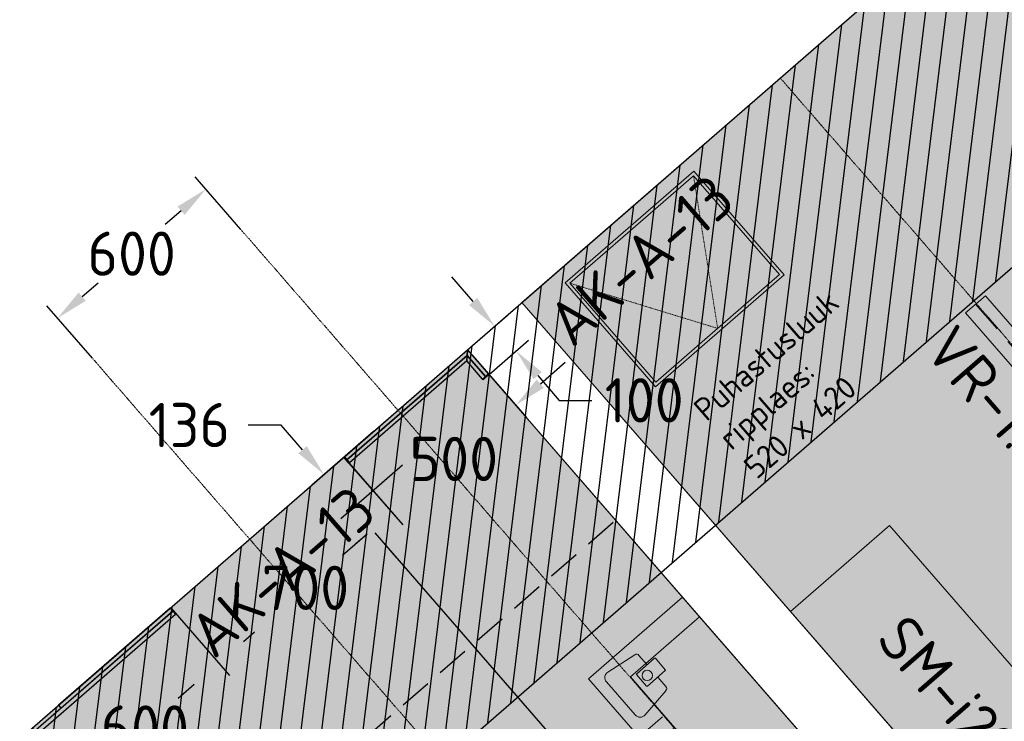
# Model space of a CAD drawing. Header units: millimetres. Extents: x 130528 to 177851, y 51760 to 113805.
# Tile 48 of 88: x 141313 to 144319, y 92240 to 94383. Entities that reach past the tile are written whole.
import ezdxf

# ---------------------------------------------------------------- set-up
doc = ezdxf.new("R2010")
doc.units = ezdxf.units.MM
for name, pattern in [('Center', [4, 2.5, -0.5, 0.5, -0.5]), ('Hidden', [4, 2, -2]), ('Hidden 100.00_ 50.00', [150, 100, -50])]:
    doc.linetypes.add(name, pattern=pattern)
doc.layers.get('0').update_dxf_attribs({"true_color": 0x000000})
for name, color, linetype, true_color in [('_SA-KUJA', 1, 'Continuous', 0xff0000), ('_SA-KUJA_hatch', 7, 'Continuous', 0xffd9d9), ('_SA-SISUSTUS_abi', 7, 'Continuous', 0x7f4f3f)]:
    doc.layers.add(name, color=color, linetype=linetype, true_color=true_color)
for name, color, linetype, lineweight, true_color in [('_SA-LAGI', 7, 'Continuous', 9, 0x5b5b5b), ('_SA-LAGI_eriosade seadmed', 7, 'Continuous', 5, 0x9900cc), ('_SA-LAGI_hatch', 7, 'Continuous', 5, 0x787878), ('_SA-PORAND', 7, 'Continuous', 9, 0x5b5b5b), ('_SA-PORAND_hatch', 254, 'Continuous', 9, 0xbebebe), ('_SA-SEIN', 250, 'Continuous', 30, 0x333333), ('_SA-SEIN_dim', 1, 'Continuous', 13, 0xff0000), ('_SA-SISUSTUS_kohtkindel', 7, 'Continuous', 15, 0x7f4f3f), ('_SA-SISUSTUS_lahtine', 7, 'Continuous', 18, 0x7f4f3f), ('_SA-SISUSTUS_seadmed', 7, 'Continuous', 13, 0x9900cc), ('_SA-SISUSTUS_tekst', 7, 'Continuous', 0, 0x7f4f3f), ('_SA-VALGUSTUS', 20, 'Continuous', 13, 0xff3f00), ('_SA-VALGUSTUS_abi', 7, 'Center', 0, 0xff9f7f), ('_SA-VALGUSTUS_DIM', 240, 'Continuous', 13, 0xff003f)]:
    doc.layers.add(name, color=color, linetype=linetype, lineweight=lineweight, true_color=true_color)
doc.styles.add('DIN Pro Light-Light', font='txt')
doc.styles.add('DIN Pro Medium-Medium', font='txt')
doc.dimstyles.new('INP_100_DIM', dxfattribs={"dimtxt": 135, "dimasz": 100, "dimexe": 50, "dimexo": 0.5, "dimgap": 20, "dimtad": 0, "dimtih": 1, "dimtoh": 1, "dimdec": 0, "dimzin": 1, "dimdsep": 46, "dimtxsty": 'DIN Pro Light-Light', "dimcen": 2.5, "dimadec": 1, "dimazin": 1, "dimtfac": 1, "dimtdec": 4, "dimtix": 1, "dimtofl": 0, "dimtmove": 1, "dimatfit": 3, "dimfxl": 1, "dimtolj": 1, "dimtzin": 1, "dimarcsym": 0})

# ---------------------------------------------------------------- blocks, each defined once
blk = doc.blocks.new('Puhastusluuk ripplaes 520 x 420')
at = {"layer": '_SA-LAGI_eriosade seadmed'}
for points in [[(-471.8, 146.4), (-79.3, 487.6), (196.2, 170.6), (-196.2, -170.6)], [(-457.7, 145.4), (-80.3, 473.4), (182.1, 171.6), (-195.2, -156.5)]]:
    blk.add_lwpolyline(points, close=True, dxfattribs=at)
at = {"layer": '_SA-LAGI_eriosade seadmed', "linetype": 'Hidden'}
blk.add_lwpolyline([(-457.7, 145.4), (-6.6, 7.5), (-80.3, 473.4)], dxfattribs=at)
blk = doc.blocks.new('VR-1.2')
at = {"color": 0, "linetype": 'Hidden 100.00_ 50.00', "lineweight": -2}
blk.add_line((41, -26.6), (777.1, -873.4), dxfattribs=at)
at = {"color": 0, "lineweight": -2}
blk.add_lwpolyline([(71.2, -0.4), (10.8, -52.8), (746.9, -899.6), (807.3, -847.1)], close=True, dxfattribs=at)
at = {"color": 0, "lineweight": -2, "extrusion": (0, 0, -1), "insert": (101.8, 26.6), "char_height": 135, "width": 1378.033, "attachment_point": 1, "text_direction": (0.656059, -0.75471, 0), "style": 'DIN Pro Medium-Medium'}
blk.add_mtext('VR-1.2', dxfattribs=at)
blk = doc.blocks.new('*D48')
at = {"layer": '_SA-VALGUSTUS_DIM', "color": 0, "lineweight": -2}
for p, q in [((141987.9, 93742.4), (141848.6, 93902.7)), ((141805.9, 93799.4), (141756.9, 93756.8)), ((141504, 93537), (141553.1, 93579.6)), ((141535.1, 93348.8), (141395.8, 93509.1))]:
    blk.add_line(p, q, dxfattribs=at)
at = {"layer": '_SA-VALGUSTUS_DIM', "color": 0}
for points in [[(141816.9, 93786.8), (141795, 93812), (141881.4, 93865)], [(141493.1, 93549.6), (141515, 93524.4), (141428.6, 93471.4)]]:
    blk.add_solid(points, dxfattribs=at)
at = {"layer": 'Defpoints', "color": 0}
for p in [(141881.4, 93865), (141988.3, 93742.1), (141535.4, 93348.4)]:
    blk.add_point(p, dxfattribs=at)
at = {"layer": '_SA-VALGUSTUS_DIM', "color": 0, "insert": (141655, 93668.2), "char_height": 135, "attachment_point": 5, "style": 'DIN Pro Light-Light'}
blk.add_mtext('\\A1;600', dxfattribs=at)
blk = doc.blocks.new('*D52')
at = {"layer": '_SA-VALGUSTUS_DIM', "color": 0, "lineweight": -2}
for p, q in [((142111.1, 93145), (142011.1, 93145)), ((142176.7, 93069.6), (142111.1, 93145)), ((142392.9, 93125), (142204.6, 92961.3)), ((142482.1, 93022.3), (142293.8, 92858.7)), ((142397.1, 92816), (142462.7, 92740.5))]:
    blk.add_line(p, q, dxfattribs=at)
at = {"layer": '_SA-VALGUSTUS_DIM', "color": 0}
for points in [[(142164.1, 93058.6), (142189.3, 93080.5), (142242.3, 92994.1)], [(142409.7, 92826.9), (142384.5, 92805.1), (142331.5, 92891.5)]]:
    blk.add_solid(points, dxfattribs=at)
at = {"layer": 'Defpoints', "color": 0}
for p in [(142393.2, 93125.3), (142482.5, 93022.7), (142242.3, 92994.1)]:
    blk.add_point(p, dxfattribs=at)
at = {"layer": '_SA-VALGUSTUS_DIM', "color": 0, "insert": (141831, 93145), "char_height": 135, "attachment_point": 5, "style": 'DIN Pro Light-Light'}
blk.add_mtext('\\A1;136', dxfattribs=at)
blk = doc.blocks.new('*D53')
at = {"layer": '_SA-VALGUSTUS_DIM', "color": 0, "lineweight": -2}
for p, q in [((142482.1, 93022.3), (142293.8, 92858.7)), ((142397.1, 92816), (143361.7, 91706.3)), ((144560.8, 90327), (143596.2, 91436.6)), ((144777, 90382.4), (144588.7, 90218.7))]:
    blk.add_line(p, q, dxfattribs=at)
at = {"layer": '_SA-VALGUSTUS_DIM', "color": 0}
for points in [[(142409.7, 92826.9), (142384.5, 92805.1), (142331.5, 92891.5)], [(144548.2, 90316), (144573.4, 90337.9), (144626.4, 90251.5)]]:
    blk.add_solid(points, dxfattribs=at)
at = {"layer": 'Defpoints', "color": 0}
for p in [(142482.5, 93022.7), (144777.4, 90382.7), (144626.4, 90251.5)]:
    blk.add_point(p, dxfattribs=at)
at = {"layer": '_SA-VALGUSTUS_DIM', "color": 0, "insert": (143479, 91571.5), "char_height": 135, "attachment_point": 5, "style": 'DIN Pro Light-Light'}
blk.add_mtext('\\A1;3498', dxfattribs=at)
blk = doc.blocks.new('*D116')
at = {"layer": '_SA-SEIN_dim', "color": 0, "lineweight": -2}
for p, q in [((141774.7, 92587), (141954.1, 92380.6)), ((141845.9, 92352.7), (141796.8, 92310.1)), ((141337.6, 92175.2), (141501.3, 91986.9)), ((141544, 92090.3), (141593, 92132.9))]:
    blk.add_line(p, q, dxfattribs=at)
at = {"layer": '_SA-SEIN_dim', "color": 0}
for points in [[(141856.8, 92340.1), (141834.9, 92365.3), (141921.3, 92418.3)], [(141533, 92102.8), (141554.9, 92077.7), (141468.5, 92024.7)]]:
    blk.add_solid(points, dxfattribs=at)
at = {"layer": 'Defpoints', "color": 0}
for p in [(141774.4, 92587.3), (141337.3, 92175.6), (141468.5, 92024.7)]:
    blk.add_point(p, dxfattribs=at)
at = {"layer": '_SA-SEIN_dim', "color": 0, "insert": (141694.9, 92221.5), "char_height": 135, "attachment_point": 5, "style": 'DIN Pro Light-Light'}
blk.add_mtext('\\A1;600', dxfattribs=at)
blk = doc.blocks.new('*D117')
at = {"layer": '_SA-SEIN_dim', "color": 0, "lineweight": -2}
for p, q in [((142303, 93046.2), (142482.4, 92839.8)), ((142374.2, 92811.9), (142340.6, 92782.8)), ((141774.7, 92587), (141954.1, 92380.6)), ((141996.8, 92483.9), (142030.3, 92513.1))]:
    blk.add_line(p, q, dxfattribs=at)
at = {"layer": '_SA-SEIN_dim', "color": 0}
for points in [[(142385.1, 92799.3), (142363.2, 92824.5), (142449.6, 92877.5)], [(141985.9, 92496.5), (142007.7, 92471.3), (141921.3, 92418.3)]]:
    blk.add_solid(points, dxfattribs=at)
at = {"layer": 'Defpoints', "color": 0}
for p in [(142302.7, 93046.6), (141774.4, 92587.3), (141921.3, 92418.3)]:
    blk.add_point(p, dxfattribs=at)
at = {"layer": '_SA-SEIN_dim', "color": 0, "insert": (142185.5, 92647.9), "char_height": 135, "attachment_point": 5, "style": 'DIN Pro Light-Light'}
blk.add_mtext('\\A1;700', dxfattribs=at)
blk = doc.blocks.new('*D118')
at = {"layer": '_SA-SEIN_dim', "color": 0, "lineweight": -2}
for p, q in [((142697.4, 93522.2), (142631.8, 93597.7)), ((142680.4, 93374.9), (142800.8, 93479.6)), ((142746, 93299.5), (142866.4, 93404.1)), ((142894.3, 93295.8), (142959.9, 93220.4)), ((142959.9, 93220.4), (143059.9, 93220.4))]:
    blk.add_line(p, q, dxfattribs=at)
at = {"layer": '_SA-SEIN_dim', "color": 0}
for points in [[(142684.9, 93511.3), (142710, 93533.2), (142763, 93446.8)], [(142906.8, 93306.8), (142881.7, 93284.9), (142828.6, 93371.3)]]:
    blk.add_solid(points, dxfattribs=at)
at = {"layer": 'Defpoints', "color": 0}
for p in [(142680, 93374.6), (142828.6, 93371.3), (142745.6, 93299.1)]:
    blk.add_point(p, dxfattribs=at)
at = {"layer": '_SA-SEIN_dim', "color": 0, "insert": (143219.4, 93220.4), "char_height": 135, "attachment_point": 5, "style": 'DIN Pro Light-Light'}
blk.add_mtext('\\A1;100', dxfattribs=at)
blk = doc.blocks.new('*D119')
at = {"layer": '_SA-SEIN_dim', "color": 0, "lineweight": -2}
for p, q in [((142696.1, 93356.1), (142859.8, 93167.8)), ((142902.5, 93271.2), (142977.9, 93336.8)), ((142318.7, 93028.1), (142482.4, 92839.8)), ((142374.2, 92811.9), (142298.7, 92746.3))]:
    blk.add_line(p, q, dxfattribs=at)
at = {"layer": '_SA-SEIN_dim', "color": 0}
for points in [[(142891.5, 93283.7), (142913.4, 93258.6), (142827, 93205.6)], [(142385.1, 92799.3), (142363.2, 92824.5), (142449.6, 92877.5)]]:
    blk.add_solid(points, dxfattribs=at)
at = {"layer": 'Defpoints', "color": 0}
for p in [(142695.8, 93356.5), (142827, 93205.6), (142318.4, 93028.5)]:
    blk.add_point(p, dxfattribs=at)
at = {"layer": '_SA-SEIN_dim', "color": 0, "insert": (142638.3, 93041.5), "char_height": 135, "attachment_point": 5, "style": 'DIN Pro Light-Light'}
blk.add_mtext('\\A1;500', dxfattribs=at)
blk = doc.blocks.new('SM-i22')
at = {"color": 0}
blk.add_lwpolyline([(-500, 0), (-500, -400), (500, -400), (500, 0)], close=True, dxfattribs=at)
at = {"color": 0, "linetype": 'ByBlock', "lineweight": -2, "insert": (0, -130.4), "char_height": 135, "width": 1440.951, "attachment_point": 2, "style": 'DIN Pro Medium-Medium'}
blk.add_mtext('SM-i22', dxfattribs=at)

msp = doc.modelspace()

# ---------------------------------------------------------------- hatches: boundary and pattern name
at = {"layer": '_SA-KUJA_hatch'}
h = msp.add_hatch(dxfattribs=at)
h.set_pattern_fill('Hatch1', color=256, scale=500, angle=83, style=0, pattern_type=2)
h.set_pattern_definition([(83, (2e-13, 0), (-62.034134, 7.616834), [])])
h.paths.add_polyline_path([(159736.5, 108201.5), (137661.2, 89011.8), (138251.6, 88332.6), (160326.9, 107522.3)], flags=0)
at = {"layer": '_SA-LAGI_hatch'}
h = msp.add_hatch(dxfattribs=at)
h.set_pattern_fill('Plus', color=256, scale=100, angle=41, style=0, pattern_type=2)
h.set_pattern_definition([(41, (-9.43, -8.2), (-65.605903, 75.47096), [25, -75]), (131, (8.2, -9.43), (-75.47096, -65.605903), [25, -75])])
h.paths.add_polyline_path([(146795.5, 88975.6), (148372.9, 90346.7), (144423.4, 94890.1), (142846.1, 93518.9), (145634.3, 90311.4), (145936.2, 90573.8), (146605.4, 89804), (146303.5, 89541.6)], flags=0)
h = msp.add_hatch(dxfattribs=at)
h.set_pattern_fill('Plus', color=256, scale=100, angle=41, style=0, pattern_type=2)
h.set_pattern_definition([(41, (-9.43, -8.2), (-65.605903, 75.47096), [25, -75]), (131, (8.2, -9.43), (-75.47096, -65.605903), [25, -75])])
h.paths.add_polyline_path([(137661.2, 89011.8), (141610.7, 84468.4), (146629.5, 88831.3), (142680, 93374.6)], flags=0)
h.paths.add_polyline_path([(139139.9, 88972.2), (141777.2, 85938.3), (145067.8, 88798.7), (142430.4, 91832.6)], flags=0)
at = {"layer": '_SA-PORAND_hatch', "true_color": 0xf1f1e1}
for points in [[(146795.5, 88975.6), (148372.9, 90346.7), (144423.4, 94890.1), (142846.1, 93518.9)], [(146795.5, 88975.6), (148372.9, 90346.7), (144423.4, 94890.1), (142846.1, 93518.9)], [(142680, 93374.6), (143388.6, 92559.5), (143177.2, 92375.8), (146418.2, 88647.6), (141617.9, 84474.7), (137668.4, 89018.1)]]:
    msp.add_hatch(color=7, dxfattribs=at).paths.add_polyline_path(points, flags=0)
at = {"layer": '_SA-PORAND_hatch', "true_color": 0xfffce7}
msp.add_hatch(color=7, dxfattribs=at).paths.add_polyline_path([(143177.2, 92375.8), (146418.2, 88647.6), (146629.5, 88831.3), (143388.6, 92559.5)], flags=0)

# ---------------------------------------------------------------- linework, layer by layer
at = {"layer": '_SA-KUJA'}
msp.add_lwpolyline([(159736.5, 108201.5), (137661.2, 89011.8), (138251.6, 88332.6), (160326.9, 107522.3)], close=True, dxfattribs=at)
at = {"layer": '_SA-LAGI'}
for points in [[(146795.5, 88975.6), (148372.9, 90346.7), (144423.4, 94890.1), (142846.1, 93518.9), (145634.3, 90311.4), (145936.2, 90573.8), (146605.4, 89804), (146303.5, 89541.6)], [(141610.7, 84468.4), (137661.2, 89011.8), (142680, 93374.6), (146629.5, 88831.3)]]:
    msp.add_lwpolyline(points, close=True, dxfattribs=at)
at = {"layer": '_SA-PORAND'}
for points in [[(146795.5, 88975.6), (148372.9, 90346.7), (144423.4, 94890.1), (142846.1, 93518.9)], [(142680, 93374.6), (143388.6, 92559.5), (143177.2, 92375.8), (146418.2, 88647.6), (141617.9, 84474.7), (137668.4, 89018.1)], [(143177.2, 92375.8), (146418.2, 88647.6), (146629.5, 88831.3), (143388.6, 92559.5)]]:
    msp.add_lwpolyline(points, close=True, dxfattribs=at)
at = {"layer": '_SA-SEIN'}
for points in [[(142304.2, 93047.9), (142680, 93374.6), (142678.8, 93357.7), (142312.1, 93038.8)], [(142312.1, 93038.8), (142678.8, 93357.7), (142677.7, 93340.8), (142319.9, 93029.8)], [(142735.3, 93292.8), (142726.2, 93284.9), (142677.7, 93340.8), (142678.8, 93357.7)], [(142744.3, 93300.7), (142735.3, 93292.8), (142678.8, 93357.7), (142680, 93374.6)], [(142744.3, 93300.7), (142745.6, 93299.1), (142727.5, 93283.4), (142726.2, 93284.9)], [(142302.7, 93046.6), (142304.2, 93047.9), (142319.9, 93029.8), (142318.4, 93028.5)], [(141330.9, 92186), (141338.8, 92176.9), (141788.6, 92567.9), (141780.7, 92577)], [(141772.9, 92586), (141431.4, 92289.2), (141439.2, 92280.1), (141780.7, 92577)], [(141774.4, 92587.3), (141772.9, 92586), (141788.6, 92567.9), (141790.1, 92569.2)]]:
    msp.add_lwpolyline(points, close=True, dxfattribs=at)
at = {"layer": '_SA-SISUSTUS_abi', "linetype": 'Hidden 100.00_ 50.00'}
msp.add_line((143125.2, 92847.3), (138068.6, 88451.7), dxfattribs=at)
at = {"layer": '_SA-SISUSTUS_kohtkindel'}
msp.add_lwpolyline([(143049.5, 92370.4), (146342.7, 88582), (146629.5, 88831.3), (143336.2, 92619.7)], close=True, dxfattribs=at)
at = {"layer": '_SA-SISUSTUS_kohtkindel', "linetype": 'Hidden 100.00_ 50.00'}
msp.add_lwpolyline([(144722.2, 90446.1), (144748.7, 90469.1), (144803.8, 90405.7), (144848.3, 90444.4), (143275.2, 92254), (143230.7, 92215.3), (143285.8, 92151.9), (143259.4, 92128.9)], close=True, dxfattribs=at)
at = {"layer": '_SA-SISUSTUS_seadmed'}
for p, q in [((143108.4, 92390.8), (143190.6, 92443.6)), ((143203.5, 92441.8), (143228.3, 92413.3)), ((143104.1, 92360.8), (143191.9, 92259.9)), ((143261.1, 92375.5), (143285.9, 92347)), ((143222.2, 92259.9), (143285.9, 92333.9))]:
    msp.add_line(p, q, dxfattribs=at)
msp.add_lwpolyline([(143283.7, 92395.1), (143229.3, 92347.9, -0.414214), (143226.5, 92348.1), (143196.3, 92382.8, -0.414214), (143196.5, 92385.6), (143250.9, 92432.9, -0.414214), (143253.7, 92432.7), (143283.9, 92398, -0.414214)], format="xyb", close=True, dxfattribs=at)
msp.add_circle((143228.9, 92380.6), 16, dxfattribs=at)
for centre, radius, start, end in [((143196, 92435.2), 10, 41, 122.7603), ((143119.2, 92374), 20, 122.7603, 221), ((143207, 92273), 20, 221, 319.2397)]:
    msp.add_arc(centre, radius, start, end, dxfattribs=at)
at = {"layer": '_SA-SISUSTUS_seadmed', "extrusion": (0, 0, -1)}
msp.add_arc((-143278.4, 92340.5), 10, 139, 220.7603, dxfattribs=at)
at = {"layer": '_SA-VALGUSTUS_abi'}
for p, q in [((143634.7, 94204.5), (147584.2, 89661.2)), ((147152.5, 87801.3), (141901.8, 93841.5)), ((146699.7, 87407.6), (141449, 93447.9))]:
    msp.add_line(p, q, dxfattribs=at)

# ---------------------------------------------------------------- block references
at = {"layer": '_SA-LAGI_eriosade seadmed'}
msp.add_blockref('Puhastusluuk ripplaes 520 x 420', (143450.3, 93432.6, 2700), dxfattribs=at)
at = {"layer": '_SA-SISUSTUS_lahtine', "rotation": 311.0000000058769}
msp.add_blockref('SM-i22', (144296.1, 92460.6), dxfattribs=at)
at = {"layer": '_SA-VALGUSTUS', "xscale": -1, "rotation": 82.01156032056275}
msp.add_blockref('VR-1.2', (144210.1, 93558), dxfattribs=at)

# ---------------------------------------------------------------- texts
at = {"layer": '_SA-LAGI_eriosade seadmed', "insert": (143363.8, 93205.8), "char_height": 70, "width": 1353.333, "attachment_point": 1, "rotation": 41, "style": 'DIN Pro Light-Light'}
msp.add_mtext('{\\fDIN Pro;Puhastusluuk }\\P{\\fDIN Pro;ripplaes:}\\P{\\fDIN Pro;520 x 420}\\P', dxfattribs=at)
at = {"layer": '_SA-SISUSTUS_tekst', "char_height": 135, "width": 1693.77, "attachment_point": 1, "rotation": 40.9865, "style": 'DIN Pro Medium-Medium'}
for insert in [(142911.5, 93480.4), (141817.2, 92529.1)]:
    msp.add_mtext('AK-A-13', dxfattribs=dict(at, insert=insert))

# ---------------------------------------------------------------- dimensions: what is measured, and where the dimension line sits
at = {"layer": '_SA-SEIN_dim'}
for base, p1, p2, angle, picture, middle in [((142828.6, 93371.3), (142680, 93374.6), (142745.6, 93299.1), 311, '*D118', (143219.4, 93220.4)), ((142827, 93205.6), (142318.4, 93028.5), (142695.8, 93356.5), 41, '*D119', (142638.3, 93041.5)), ((141921.3, 92418.3), (142302.7, 93046.6), (141774.4, 92587.3), 221, '*D117', (142185.5, 92647.9)), ((141468.5, 92024.7), (141774.4, 92587.3), (141337.3, 92175.6), 221, '*D116', (141694.9, 92221.5))]:
    dim = msp.add_linear_dim(base=base, p1=p1, p2=p2, angle=angle, dimstyle='INP_100_DIM', override={"dimtxt": 135, "dimasz": 100, "dimexe": 50, "dimexo": 0.5, "dimgap": 20, "dimdec": 0, "dimzin": 1, "dimtxsty": 'DIN Pro Light-Light', "dimsah": 0, "dimcen": 2.5, "dimadec": 1, "dimazin": 1, "dimtix": 0, "dimtmove": 0, "dimtzin": 1}, dxfattribs=at)
    dim.commit()
    dim.dimension.update_dxf_attribs({"geometry": picture, "text_midpoint": middle})
at = {"layer": '_SA-VALGUSTUS_DIM'}
for base, p1, p2, angle, picture, middle in [((141881.4, 93865), (141535.4, 93348.4), (141988.3, 93742.1), 221, '*D48', (141655, 93668.2)), ((142242.3, 92994.1), (142482.5, 93022.7), (142393.2, 93125.3), 131, '*D52', (141831, 93145)), ((144626.4, 90251.5), (142482.5, 93022.7), (144777.4, 90382.7), 311, '*D53', (143479, 91571.5))]:
    dim = msp.add_linear_dim(base=base, p1=p1, p2=p2, angle=angle, dimstyle='INP_100_DIM', override={"dimtxt": 135, "dimasz": 100, "dimexe": 50, "dimexo": 0.5, "dimgap": 20, "dimdec": 0, "dimzin": 1, "dimtxsty": 'DIN Pro Light-Light', "dimsah": 0, "dimcen": 2.5, "dimadec": 1, "dimazin": 1, "dimtix": 0, "dimtmove": 0, "dimtzin": 1}, dxfattribs=at)
    dim.commit()
    dim.dimension.update_dxf_attribs({"geometry": picture, "text_midpoint": middle})

doc.saveas('drawing.dxf')
